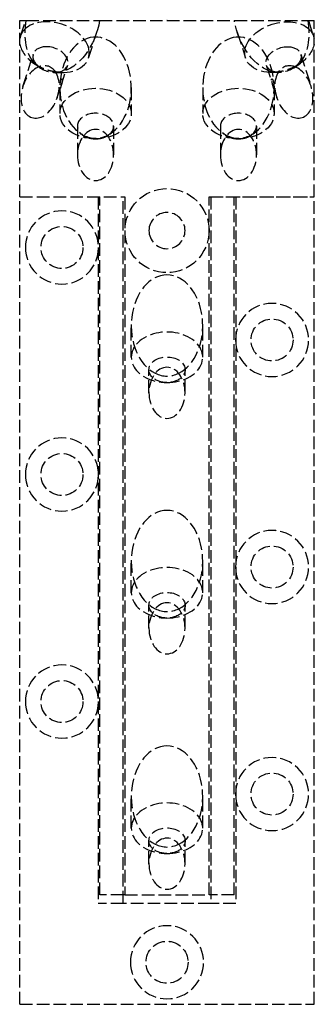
# Model space of a CAD drawing. Header units: millimetres. Extents: x -18 to 18, y -117 to 0.
import ezdxf

# ---------------------------------------------------------------- set-up
doc = ezdxf.new("R2010")
doc.units = ezdxf.units.MM
doc.header["$LTSCALE"] = 10
doc.linetypes.add('ALLCAD_Strich', pattern=[0.2, 0.15, -0.05])
doc.layers.add('BESCH_KONT_sich_schn_ansi_2d', color=40, linetype='Continuous')

msp = doc.modelspace()

# ---------------------------------------------------------------- linework, layer by layer
at = {"layer": 'BESCH_KONT_sich_schn_ansi_2d', "linetype": 'ALLCAD_Strich', "extrusion": (0, 1, -2e-16)}
for p, q in [((-17.5, -21), (-17.5, 0)), ((-17.5, 0), (-16.74603914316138, 0)), ((-17.4340074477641, -1.87654229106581), (-16.8315503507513, 0)), ((-16.74603914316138, 0), (-8.0202529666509, 0)), ((-8.0202529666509, 0), (8.020252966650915, 0)), ((8.020252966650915, 0), (16.74603914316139, 0)), ((16.74603914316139, 0), (17.5, 0)), ((16.83155035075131, 0), (17.43400744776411, -1.87654229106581)), ((17.5, -21), (17.5, 0)), ((-0.0098449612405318, -0.0071317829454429), (-0.0098449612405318, -0.004496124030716)), ((-0.0081395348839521, -0.004496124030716), (-0.0081395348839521, -0.0071317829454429)), ((-0.0071317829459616, -0.0017829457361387), (-0.006356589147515, -0.0017829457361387)), ((-0.006356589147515, -0.0098449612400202), (-0.0071317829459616, -0.0098449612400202)), ((-0.0065116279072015, -0.0033333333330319), (-0.0069767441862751, -0.0033333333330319)), ((-0.0069767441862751, -0.0082945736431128), (-0.0065116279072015, -0.0082945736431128)), ((-0.0053488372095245, -0.0071317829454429), (-0.0053488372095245, -0.004496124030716)), ((-0.0036434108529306, -0.004496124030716), (-0.0036434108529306, -0.0071317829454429)), ((-0.0027131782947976, -0.001937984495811), (0.0010077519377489, -0.001937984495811)), ((-0.0027131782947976, -0.0096899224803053), (-0.0027131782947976, -0.001937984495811)), ((-0.0010077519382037, -0.0096899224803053), (-0.0027131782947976, -0.0096899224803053)), ((-0.0010077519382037, -0.0070542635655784), (-0.0010077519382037, -0.0096899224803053)), ((0.0010077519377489, -0.0070542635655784), (-0.0010077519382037, -0.0070542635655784)), ((-0.0009871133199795, -0.0034883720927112), (-0.0009871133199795, -0.0056589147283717)), ((0.0005632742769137, -0.0034883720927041), (-0.0009871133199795, -0.0034883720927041)), ((-0.0009871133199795, -0.0056589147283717), (0.0005632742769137, -0.0056589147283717)), ((0.001493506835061, -0.0047286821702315), (0.001493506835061, -0.0044186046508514)), ((0.0031782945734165, -0.0041085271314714), (0.0031782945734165, -0.004883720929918)), ((0.0039534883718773, -0.0071317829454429), (0.0039534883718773, -0.004496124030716)), ((0.0056589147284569, -0.004496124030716), (0.0056589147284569, -0.0071317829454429)), ((0.0066666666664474, -0.0017829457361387), (0.007441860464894, -0.0017829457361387)), ((0.007441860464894, -0.0098449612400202), (0.0066666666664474, -0.0098449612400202)), ((0.0072868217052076, -0.0033333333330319), (0.0068217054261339, -0.0033333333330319)), ((0.0068217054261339, -0.0082945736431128), (0.0072868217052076, -0.0082945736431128)), ((0.0084496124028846, -0.0071317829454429), (0.0084496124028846, -0.004496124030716)), ((0.0101550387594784, -0.004496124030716), (0.0101550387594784, -0.0071317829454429)), ((-9.3408640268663, -4.474816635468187), (-8.353428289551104, -1.399137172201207)), ((-8.249999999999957, -1.999999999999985), (-8.750000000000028, -1.999999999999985)), ((8.750000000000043, -1.999999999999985), (8.249999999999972, -1.999999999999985)), ((8.353428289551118, -1.399137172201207), (9.340864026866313, -4.474816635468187)), ((-17.14708921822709, -7.85278943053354), (-15.9103104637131, -4.000452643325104)), ((15.91031046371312, -4.000452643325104), (17.14708921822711, -7.85278943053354)), ((-15.13053968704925, -5.623732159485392), (-15.89260009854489, -5.085350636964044)), ((-12.60318305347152, -7.766391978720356), (-11.8161320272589, -5.314873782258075)), ((11.81613202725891, -5.314873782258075), (12.60318305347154, -7.766391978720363)), ((15.13053968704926, -5.623732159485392), (15.8926000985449, -5.085350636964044)), ((-13.39508348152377, -6.180894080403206), (-12.46204713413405, -6.186717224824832)), ((13.39508348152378, -6.180894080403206), (12.46204713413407, -6.186717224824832)), ((-13.05291078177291, -9.167210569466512), (-12.67058279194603, -7.976329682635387)), ((-12.75, -7.999999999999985), (-12.75, -11.0811183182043)), ((-4.25, -7.999999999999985), (-4.25, -11.0811183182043)), ((4.25, -7.999999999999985), (4.25, -11.0811183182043)), ((12.67058279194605, -7.976329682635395), (13.05291078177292, -9.167210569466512)), ((12.75000000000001, -7.999999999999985), (12.75000000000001, -11.0811183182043)), ((-10.64999999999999, -12.56604255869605), (-10.64999999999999, -15.99999999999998)), ((-6.349999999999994, -12.56604255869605), (-6.349999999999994, -15.99999999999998)), ((6.350000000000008, -12.56604255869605), (6.350000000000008, -15.99999999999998)), ((10.65, -12.56604255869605), (10.65, -15.99999999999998)), ((-17.5, -117), (-17.5, -21)), ((-17.5, -21), (-5.200000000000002, -21)), ((-17.5, -21), (-5, -21)), ((-8.200000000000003, -21), (-8.200000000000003, -105)), ((-8, -104), (-8, -21)), ((-5.200000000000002, -105), (-5.200000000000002, -21)), ((-5, -21), (-5, -104)), ((5, -21), (17.5, -21)), ((5, -104), (5, -21)), ((5.199999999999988, -21), (17.5, -21)), ((5.199999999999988, -20.99999999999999), (5.199999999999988, -105)), ((8, -104), (8, -21)), ((8.200000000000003, -21), (8.200000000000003, -105)), ((17.5, -117), (17.5, -21)), ((-4.25, -40.06247459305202), (-4.25, -36.2843)), ((4.25, -40.06247459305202), (4.25, -36.2843)), ((-2.150000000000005, -44.28429999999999), (-2.150000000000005, -41.54739883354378)), ((2.150000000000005, -44.28429999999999), (2.150000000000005, -41.54739883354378)), ((-4.25, -68.06247459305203), (-4.25, -64.2843)), ((4.25, -68.06247459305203), (4.25, -64.2843)), ((-2.150000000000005, -72.2843), (-2.150000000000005, -69.54739883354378)), ((2.150000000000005, -72.2843), (2.150000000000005, -69.54739883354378)), ((-4.25, -96.06247459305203), (-4.25, -92.28430000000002)), ((4.25, -96.06247459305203), (4.25, -92.28430000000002)), ((-2.150000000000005, -100.2843), (-2.150000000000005, -97.54739883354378)), ((2.150000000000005, -100.2843), (2.150000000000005, -97.54739883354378)), ((-5.200000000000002, -104), (-8, -104)), ((-5, -104), (-5.200000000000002, -104)), ((-5, -104), (5, -104)), ((5.199999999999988, -104), (5.000000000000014, -104)), ((8, -104), (5.199999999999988, -104)), ((-5.200000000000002, -105), (-8.200000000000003, -105)), ((5.199999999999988, -105), (-5.200000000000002, -105)), ((8.200000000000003, -105), (5.199999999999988, -105)), ((-17.5, -117), (17.5, -117))]:
    msp.add_line(p, q, dxfattribs=at)
at = {"layer": 'BESCH_KONT_sich_schn_ansi_2d', "linetype": 'ALLCAD_Strich'}
for centre, radius in [((0, -25), 5), ((-12.5, -27), 2.5), ((12.5, -38), 2.5), ((-12.5, -54), 2.5), ((12.5, -65), 2.5), ((-12.5, -81), 2.5), ((12.5, -92), 2.5), ((0, -112), 2.5)]:
    msp.add_circle(centre, radius, dxfattribs=at)
at = {"layer": 'BESCH_KONT_sich_schn_ansi_2d', "linetype": 'ALLCAD_Strich', "extrusion": (0, -2e-16, -1)}
for centre, radius in [((12.5, -27), 4.349999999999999), ((0, -25), 2.149999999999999), ((-12.5, -38), 4.349999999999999), ((12.5, -54), 4.349999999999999), ((-12.5, -65), 4.349999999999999), ((12.5, -81), 4.349999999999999), ((-12.5, -92), 4.349999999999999), ((0, -112), 4.349999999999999)]:
    msp.add_circle(centre, radius, dxfattribs=at)
for centre, radius, start, end in [((0.0071317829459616, -0.004496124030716), 0.0027131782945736, 0, 90), ((0.0071317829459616, -0.0071317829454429), 0.0027131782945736, 270, 0), ((0.006356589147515, -0.004496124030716), 0.0027131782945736, 90, 180), ((0.006356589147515, -0.0071317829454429), 0.0027131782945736, 180, 270), ((-0.0010077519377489, -0.0041085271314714), 0.0021705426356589, 90, 180), ((-0.0010077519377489, -0.004883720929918), 0.0021705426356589, 180, 270), ((-0.0066666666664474, -0.004496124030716), 0.0027131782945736, 0, 90), ((-0.0066666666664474, -0.0071317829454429), 0.0027131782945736, 270, 0), ((-0.007441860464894, -0.004496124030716), 0.0027131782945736, 90, 180), ((-0.007441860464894, -0.0071317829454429), 0.0027131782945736, 180, 270)]:
    msp.add_arc(centre, radius, start, end, dxfattribs=at)
at = {"layer": 'BESCH_KONT_sich_schn_ansi_2d', "linetype": 'ALLCAD_Strich'}
for centre, radius, start, end in [((-0.0069767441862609, -0.004496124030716), 0.0011627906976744, 90, 180.0000000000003), ((-0.0069767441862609, -0.0071317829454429), 0.0011627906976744, 179.9999999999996, 270), ((-0.0065116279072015, -0.004496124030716), 0.0011627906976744, 359.9999999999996, 90), ((-0.0065116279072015, -0.0071317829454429), 0.0011627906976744, 270, 4.071e-13), ((0.0005632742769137, -0.0044186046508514), 0.0009302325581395, 0, 90), ((0.0005632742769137, -0.0047286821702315), 0.0009302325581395, 270, 0), ((0.0068217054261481, -0.004496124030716), 0.0011627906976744, 90, 180.0000000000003), ((0.0068217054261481, -0.0071317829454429), 0.0011627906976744, 179.9999999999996, 270), ((0.0072868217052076, -0.004496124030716), 0.0011627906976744, 359.9999999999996, 90), ((0.0072868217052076, -0.0071317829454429), 0.0011627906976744, 270, 4.071e-13)]:
    msp.add_arc(centre, radius, start, end, dxfattribs=at)
at = {"layer": 'BESCH_KONT_sich_schn_ansi_2d', "linetype": 'ALLCAD_Strich', "extrusion": (0, -2e-16, -1)}
for centre, major_axis, ratio, start_param, end_param in [((-12.4, -0.1000000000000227), (1.935249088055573, 6.027942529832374), 0.6713023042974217, -2.761946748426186, -1.766850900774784), ((-12.4, -0.1000000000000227), (1.935249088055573, 6.027942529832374), 0.6713023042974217, 1.342306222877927, 2.761946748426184), ((12.40000000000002, -0.1000000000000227), (-1.935249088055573, 6.027942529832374), 0.6713023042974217, -2.761946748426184, -1.342306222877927), ((13.38743573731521, -3.175679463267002), (-4.046571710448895, -1.299137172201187), 0.6713023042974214, 0.3594193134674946, 2.782173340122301), ((12.40000000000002, -0.1000000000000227), (-1.935249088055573, 6.027942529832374), 0.6713023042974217, 1.766850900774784, 2.761946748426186), ((13.38743573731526, -3.175679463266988), (4.046571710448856, 1.299137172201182), 0.6713023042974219, -0.3594193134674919, 0.098165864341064), ((13.38743573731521, -3.175679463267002), (-4.046571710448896, -1.299137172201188), 0.6713023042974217, -1.191150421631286, 0.3594193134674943), ((13.86322124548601, -4.65766321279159), (-2.047089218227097, -0.657210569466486), 0.6713023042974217, -0.9467038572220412, 2.016888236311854), ((13.86322124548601, -4.65766321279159), (2.047089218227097, 0.657210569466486), 0.6713023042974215, -1.124704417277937, 0.9467038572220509), ((13.3874357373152, -3.175679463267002), (4.046571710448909, 1.299137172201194), 0.6713023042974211, 0.3263788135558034, 1.191150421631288), ((13.86322124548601, -4.65766321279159), (-2.047089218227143, -0.6572105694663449), 0.6713023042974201, -2.19488879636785, -0.9467038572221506), ((-8.5, -16), (0, -3.040559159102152), 0.7071067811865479, -3.141592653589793, 3.141592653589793), ((8.500000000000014, -16), (0, -3.040559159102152), 0.7071067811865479, -3.141592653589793, 3.141592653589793), ((0, -40.06247459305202), (-4.250000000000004, 0), 0.7071067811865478, -1.570796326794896, 4.712388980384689), ((0, -41.54739883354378), (-2.149999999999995, -1e-15), 0.7071067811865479, -0.6436101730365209, 3.785202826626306), ((0, -44.28429999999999), (0, -3.040559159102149), 0.7071067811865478, -3.141592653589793, 3.141592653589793), ((0, -41.54739883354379), (-2.150000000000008, 1.08e-14), 0.7071067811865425, -1.570796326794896, -0.6436101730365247), ((0, -41.54739883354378), (-2.149999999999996, 1.587e-13), 0.7071067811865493, -2.49798248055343, -1.570796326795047), ((0, -68.06247459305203), (-4.250000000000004, 0), 0.7071067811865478, -1.570796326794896, 4.712388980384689), ((0, -69.54739883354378), (-2.149999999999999, -4.9e-15), 0.707106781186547, -0.6436101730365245, 3.785202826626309), ((0, -72.2843), (0, -3.040559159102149), 0.7071067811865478, -3.141592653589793, 3.141592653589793), ((0, -69.54739883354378), (-2.149999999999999, -3.7e-15), 0.7071067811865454, -1.570796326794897, -0.6436101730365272), ((1.42e-14, -69.5473988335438), (-2.149999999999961, 1.696e-13), 0.7071067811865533, -2.497982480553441, -1.570796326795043), ((0, -96.06247459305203), (-4.250000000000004, 0), 0.7071067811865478, -1.570796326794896, 4.712388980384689), ((0, -97.54739883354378), (-2.149999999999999, -4.9e-15), 0.707106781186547, -0.6436101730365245, 3.785202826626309), ((0, -100.2843), (0, -3.040559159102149), 0.7071067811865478, -3.141592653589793, 3.141592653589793), ((0, -97.54739883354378), (-2.149999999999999, -3.7e-15), 0.7071067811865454, -1.570796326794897, -0.6436101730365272), ((1.42e-14, -97.5473988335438), (-2.149999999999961, 1.696e-13), 0.7071067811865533, -2.497982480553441, -1.570796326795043)]:
    msp.add_ellipse(centre, major_axis=major_axis, ratio=ratio, start_param=start_param, end_param=end_param, dxfattribs=at)
at = {"layer": 'BESCH_KONT_sich_schn_ansi_2d', "linetype": 'ALLCAD_Strich'}
for centre, major_axis, ratio, start_param, end_param in [((-13.3874357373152, -3.175679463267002), (4.046571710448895, -1.299137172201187), 0.6713023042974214, 0.3594193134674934, 2.782173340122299), ((-13.38743573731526, -3.175679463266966), (-4.046571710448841, 1.299137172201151), 0.6713023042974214, -0.3594193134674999, 0.0981658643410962), ((-8.5, -7.999999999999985), (0, -6.010407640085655), 0.7071067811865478, -3.082735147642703, -0.3331178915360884), ((-8.5, -5.000000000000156), (-4.250000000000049, 4e-16), 0.7071067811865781, -1.629653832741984, -1.511938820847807), ((-8.5, -7.999999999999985), (0, -6.010407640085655), 0.7071067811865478, 0.333117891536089, 3.082735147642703), ((8.500000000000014, -7.999999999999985), (0, -6.010407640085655), 0.7071067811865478, -3.082735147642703, -0.333117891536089), ((8.500000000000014, -5.000000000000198), (-4.250000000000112, 5e-16), 0.7071067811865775, -1.629653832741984, -1.511938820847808), ((8.500000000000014, -7.999999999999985), (0, -6.010407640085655), 0.7071067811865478, 0.3331178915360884, 3.082735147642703), ((-13.3874357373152, -3.175679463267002), (-4.046571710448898, 1.299137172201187), 0.6713023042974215, 0.3263788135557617, 1.191150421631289), ((-13.86322124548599, -4.65766321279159), (-2.047089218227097, 0.6572105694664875), 0.6713023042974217, -1.124704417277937, 0.946703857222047), ((-13.86322124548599, -4.65766321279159), (2.047089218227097, -0.6572105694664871), 0.6713023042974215, -0.9467038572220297, 2.016888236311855), ((-13.3874357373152, -3.175679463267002), (4.046571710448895, -1.299137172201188), 0.6713023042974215, -1.191150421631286, 0.3594193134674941), ((-15.09999999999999, -8.51000000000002), (0.9790083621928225, 3.049429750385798), 0.6713023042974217, 0.4894562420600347, 3.141592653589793), ((-13.86322124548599, -4.65766321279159), (2.047089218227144, -0.6572105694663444), 0.6713023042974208, -2.194888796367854, -0.9467038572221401), ((-15.09999999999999, -8.51000000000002), (0.9790083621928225, 3.049429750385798), 0.6713023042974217, -0.4894562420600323, 0.4894562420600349), ((15.10000000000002, -8.51000000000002), (-0.9790083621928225, 3.049429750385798), 0.6713023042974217, -0.4894562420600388, 0.4894562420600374), ((15.10000000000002, -8.51000000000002), (-0.9790083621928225, 3.049429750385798), 0.6713023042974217, -3.141592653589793, -0.4894562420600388), ((-15.09999999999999, -8.51000000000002), (0.9790083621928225, 3.049429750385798), 0.6713023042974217, -3.141592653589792, -0.4894562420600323), ((15.10000000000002, -8.51000000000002), (-0.9790083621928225, 3.049429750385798), 0.6713023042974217, 0.4894562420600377, 3.141592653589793), ((-8.5, -11.0811183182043), (-4.250000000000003, 0), 0.7071067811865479, 1.570796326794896, 7.853981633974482), ((8.500000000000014, -11.0811183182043), (-4.250000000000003, 0), 0.7071067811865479, 1.570796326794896, 7.853981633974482), ((-8.5, -12.56604255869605), (2.150000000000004, -4e-16), 0.7071067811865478, -0.8524914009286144, 3.994084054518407), ((8.5, -12.56604255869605), (2.150000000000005, -8e-16), 0.7071067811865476, -0.8524914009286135, 3.994084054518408), ((-8.5, -12.56604255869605), (2.149999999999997, 1.599e-13), 0.7071067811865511, -2.2891012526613, -1.570796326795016), ((-8.5, -7.999999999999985), (0, -6.010407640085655), 0.7071067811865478, -0.3331178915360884, 0.333117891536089), ((-8.5, -12.56604255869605), (2.150000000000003, 0), 0.7071067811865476, -1.570796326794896, -0.8524914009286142), ((8.500000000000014, -12.56604255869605), (2.15, 1.603e-13), 0.707106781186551, -2.2891012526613, -1.570796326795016), ((8.500000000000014, -7.999999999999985), (0, -6.010407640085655), 0.7071067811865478, -0.333117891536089, 0.3331178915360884), ((8.500000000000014, -12.56604255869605), (2.150000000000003, 0), 0.7071067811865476, -1.570796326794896, -0.8524914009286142), ((0, -36.2843), (0, -6.010407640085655), 0.7071067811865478, -3.141592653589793, -0.3331178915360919), ((0, -36.2843), (0, -6.010407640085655), 0.7071067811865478, 0.3331178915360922, 3.141592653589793), ((0, -36.2843), (0, -6.010407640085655), 0.7071067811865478, -0.3331178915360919, 0.3331178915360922), ((0, -64.2843), (0, -6.010407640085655), 0.7071067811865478, -3.141592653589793, -0.3331178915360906), ((0, -64.2843), (0, -6.010407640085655), 0.7071067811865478, 0.3331178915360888, 3.141592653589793), ((0, -64.2843), (0, -6.010407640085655), 0.7071067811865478, -0.3331178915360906, 0.3331178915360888), ((0, -92.28430000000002), (0, -6.010407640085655), 0.7071067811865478, -3.141592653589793, -0.3331178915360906), ((0, -92.28430000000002), (0, -6.010407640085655), 0.7071067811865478, 0.3331178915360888, 3.141592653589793), ((0, -92.28430000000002), (0, -6.010407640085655), 0.7071067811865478, -0.3331178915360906, 0.3331178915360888)]:
    msp.add_ellipse(centre, major_axis=major_axis, ratio=ratio, start_param=start_param, end_param=end_param, dxfattribs=at)
for points, weights in [([(-12.69782592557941, -6.180177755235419), (-14.32819289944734, -6.105963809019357), (-15.6970769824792, -5.217279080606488)], [1.05781762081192, 1.061688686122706, 1.05781762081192]), ([(15.69707698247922, -5.217279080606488), (14.32819289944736, -6.105963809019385), (12.69782592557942, -6.180177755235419)], [1.05781762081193, 1.061688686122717, 1.05781762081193])]:
    msp.add_rational_spline(points, weights, degree=2, dxfattribs=at)
for points, knots in [([(-12.63941734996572, -7.205140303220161), (-12.66444349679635, -7.283092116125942), (-12.68647123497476, -7.380952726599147), (-12.71024233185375, -7.539994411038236), (-12.71672760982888, -7.594957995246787), (-12.7270567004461, -7.705554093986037), (-12.73091690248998, -7.76117501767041), (-12.73564753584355, -7.852676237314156), (-12.7371998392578, -7.892223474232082), (-12.73918580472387, -7.965122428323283), (-12.73963817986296, -7.998429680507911), (-12.73963817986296, -8.05133611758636), (-12.73919700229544, -8.074942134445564), (-12.73722103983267, -8.109490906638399), (-12.73566639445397, -8.120508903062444), (-12.73088574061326, -8.13407109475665), (-12.72698343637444, -8.132029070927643), (-12.71656839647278, -8.112825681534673), (-12.71003862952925, -8.095584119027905), (-12.68617705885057, -8.026266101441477), (-12.66414687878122, -7.956175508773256), (-12.61439120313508, -7.80119579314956), (-12.58299352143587, -7.704876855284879), (-12.53485604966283, -7.549844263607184), (-12.51872843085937, -7.496467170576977), (-12.48853713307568, -7.389139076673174), (-12.47446983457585, -7.335197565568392), (-12.45491588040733, -7.246135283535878), (-12.44756697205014, -7.207541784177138), (-12.43761147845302, -7.135954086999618), (-12.43506387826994, -7.102991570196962), (-12.43506387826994, -7.0500851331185), (-12.43755128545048, -7.02614244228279), (-12.44746469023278, -6.990287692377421), (-12.45483792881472, -6.978312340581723), (-12.47459864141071, -6.962285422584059), (-12.48879148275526, -6.962634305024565), (-12.51915250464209, -6.978555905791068), (-12.53532546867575, -6.994210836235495), (-12.58347286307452, -7.059533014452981), (-12.61468782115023, -7.128112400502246), (-12.63941734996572, -7.205140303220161)], [0, 0, 0, 0, 0.0331377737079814, 0.0331377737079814, 0.049706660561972, 0.049706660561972, 0.0662755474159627, 0.0662755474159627, 0.077572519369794, 0.077572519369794, 0.0888694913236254, 0.0888694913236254, 0.1000188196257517, 0.1000188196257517, 0.1111681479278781, 0.1111681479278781, 0.1275406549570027, 0.1275406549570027, 0.1439131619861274, 0.1439131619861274, 0.1766581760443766, 0.1766581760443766, 0.2097959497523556, 0.2097959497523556, 0.2263648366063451, 0.2263648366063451, 0.2429337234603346, 0.2429337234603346, 0.2542306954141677, 0.2542306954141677, 0.2655276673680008, 0.2655276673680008, 0.276676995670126, 0.276676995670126, 0.2878263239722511, 0.2878263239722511, 0.3041988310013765, 0.3041988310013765, 0.3205713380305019, 0.3205713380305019, 0.3533163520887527, 0.3533163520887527, 0.3533163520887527, 0.3533163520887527]), ([(12.63941734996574, -7.205140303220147), (12.61468782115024, -7.128112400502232), (12.58347286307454, -7.059533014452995), (12.53532546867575, -6.994210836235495), (12.51915250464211, -6.978555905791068), (12.48879148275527, -6.962634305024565), (12.47459864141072, -6.962285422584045), (12.45483792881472, -6.97831234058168), (12.44746469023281, -6.990287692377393), (12.43755128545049, -7.026142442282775), (12.43506387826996, -7.0500851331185), (12.43506387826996, -7.102991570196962), (12.43761147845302, -7.135954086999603), (12.44756697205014, -7.207541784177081), (12.45491588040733, -7.246135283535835), (12.47446983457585, -7.335197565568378), (12.48853713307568, -7.389139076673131), (12.51872843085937, -7.496467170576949), (12.53485604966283, -7.549844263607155), (12.58299352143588, -7.704876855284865), (12.61439120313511, -7.801195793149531), (12.66414687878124, -7.956175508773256), (12.68617705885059, -8.026266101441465), (12.71003862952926, -8.095584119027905), (12.71656839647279, -8.112825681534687), (12.72698343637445, -8.132029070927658), (12.73088574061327, -8.134071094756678), (12.735666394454, -8.120508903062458), (12.73722103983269, -8.109490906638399), (12.73919700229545, -8.074942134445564), (12.73963817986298, -8.0513361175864), (12.73963817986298, -7.998429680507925), (12.73918580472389, -7.965122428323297), (12.73719983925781, -7.892223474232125), (12.73564753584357, -7.852676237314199), (12.73091690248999, -7.76117501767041), (12.72705670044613, -7.705554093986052), (12.71672760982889, -7.594957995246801), (12.71024233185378, -7.53999441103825), (12.68647123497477, -7.38095272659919), (12.66444349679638, -7.283092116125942), (12.63941734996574, -7.205140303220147)], [0, 0, 0, 0, 0.0327450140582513, 0.0327450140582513, 0.0491175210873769, 0.0491175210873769, 0.0654900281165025, 0.0654900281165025, 0.0766393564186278, 0.0766393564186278, 0.0877886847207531, 0.0877886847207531, 0.0990856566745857, 0.0990856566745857, 0.1103826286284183, 0.1103826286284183, 0.1269515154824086, 0.1269515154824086, 0.1435204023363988, 0.1435204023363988, 0.1766581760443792, 0.1766581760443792, 0.20940319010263, 0.20940319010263, 0.2257756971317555, 0.2257756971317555, 0.2421482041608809, 0.2421482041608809, 0.2532975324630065, 0.2532975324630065, 0.264446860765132, 0.264446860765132, 0.2757438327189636, 0.2757438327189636, 0.2870408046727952, 0.2870408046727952, 0.3036096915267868, 0.3036096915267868, 0.3201785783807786, 0.3201785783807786, 0.3533163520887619, 0.3533163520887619, 0.3533163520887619, 0.3533163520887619])]:
    msp.add_open_spline(points, degree=3, knots=knots, dxfattribs=at)

doc.saveas('drawing.dxf')
